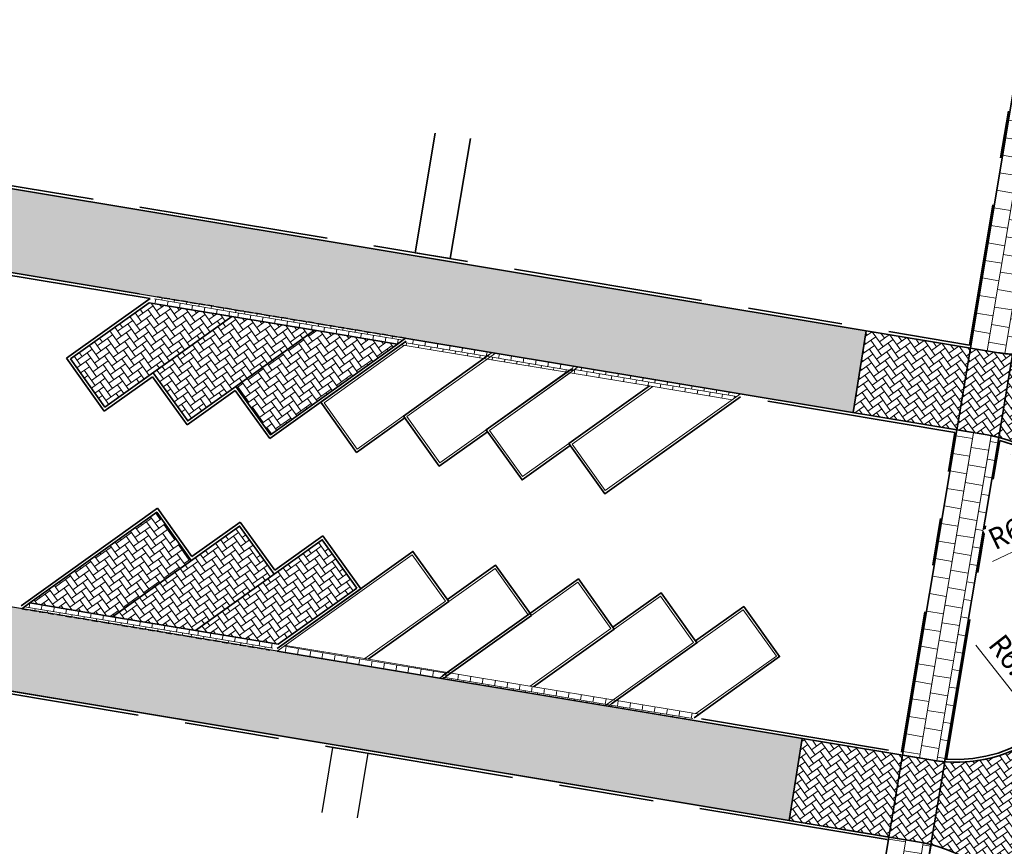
# Model space of a CAD drawing. Header units: metres. Extents: x 253823 to 255319, y 593130 to 593771.
# Tile 16 of 37: x 254134 to 254176, y 593271 to 593306. Entities that reach past the tile are written whole.
import ezdxf

# ---------------------------------------------------------------- set-up
doc = ezdxf.new("R2010")
doc.units = ezdxf.units.M
for name, pattern in [('DASHED2', [0.375, 0.25, -0.125]), ('VH-OPSLUITBAND_100X200', [16, 8, -2, 4, -2]), ('VH-OPSLUITBAND_60X200', [12, 6, -2, 2, -2]), ('XX-HIDDEN', [4, 2, -2])]:
    doc.linetypes.add(name, pattern=pattern)
doc.layers.add('00_parkeren_reserveren-V', color=7, linetype='Continuous', lineweight=13, true_color=0x84ac84)
for name, color, linetype, lineweight in [('00_voetpad-L', 40, 'Continuous', 25), ('N-WE-VH-KANTOPSLUITING_OPSLUITBAND_120X250-G', 20, 'VH-OPSLUITBAND_100X200', 35), ('N-WE-VH-KANTOPSLUITING_OPSLUITBAND_60X200-G', 150, 'VH-OPSLUITBAND_60X200', 35), ('N-WE-VH-KANTVERHARDING-G', 2, 'Continuous', 35), ('N-WE-VH-MATERIAALGRENS-G', 7, 'XX-HIDDEN', 18), ('N-WE-VH-VERHARDING_BETONSTRAATSTEEN-KLEUR NTB-A', 252, 'Continuous', 18), ('N-WE-VH-VERHARDING_BETONSTRAATSTEEN-MOLGOOT-KLEUR NTB-A', 252, 'Continuous', 18), ('N-WE-VH-VERHARDING_BETONSTRAATSTEEN-PVAK-KLEUR NTB-A', 252, 'Continuous', 18), ('N-WE-VH-VERHARDING_TEGEL-45MM DIK-A', 252, 'Continuous', 18), ('N-WE-VH-VERHARDING_TEGEL-G', 252, 'Continuous', 35), ('N-WE-VW-SCHEIDINGSLIJN_PARKEERVAK-G', 7, 'DASHED2', 35), ('N01-WE-GR-GRAS-G', 60, 'Continuous', 35), ('X-XX-AL-M', 7, 'Continuous', 18)]:
    doc.layers.add(name, color=color, linetype=linetype, lineweight=lineweight)
doc.layers.add('HULPLIJN ARCERING', color=6, linetype='Continuous', plot=False)
doc.styles.add('Roelofs', font='segoeui.ttf', dxfattribs={"height": 1.8})
doc.dimstyles.new('Roelofs Standaard', dxfattribs={"dimtxt": 1.8, "dimasz": 1, "dimexe": 2, "dimexo": 2, "dimgap": 0.7, "dimtad": 1, "dimlfac": -1, "dimzin": 0, "dimdsep": 46, "dimtxsty": 'Roelofs', "dimblk": 'Pijl', "dimcen": 0, "dimdle": 2, "dimclrd": 256, "dimclre": 253, "dimclrt": 256, "dimazin": 0, "dimtfac": 1, "dimtofl": 0, "dimtmove": 0, "dimatfit": 3, "dimldrblk": 'Pijl', "dimfxl": 1, "dimtolj": 1, "dimtzin": 0, "dimlwd": 18, "dimlwe": 18, "dimarcsym": 0})
pattern_1 = [(170.55022, (253985.46135, 593404.42377), (-0.80139105, -0.24677395), [0.75, -0.75]), (260.55022, (253985.46135, 593404.4238), (0.7398224, -0.1231373), [])]
pattern_2 = [(215.55, (0, 0), (-0.06095125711, -0.36619317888), [0.7875, -0.2625]), (125.55, (0.30524, -0.42714), (-0.06095125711, -0.36619317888), [0.7875, -0.2625])]
pattern_3 = [(260.54985, (253902.80472, 593288.8752), (0.21583786, -0.30203728), [0.2625, -0.2625]), (350.54985, (253902.80472, 593288.8752), (0.0430997, 0.25893757), [])]
pattern_4 = [(90, (2.4935, 0.076), (-0.2625, 0.2625), [0.2625, -0.2625]), (180, (2.4935, 0.076), (-3e-17, -0.2625), [])]
pattern_5 = [(35.5494, (254129.25092, 593278.8927), (0.060955, 0.3661926), [0.7875, -0.2625]), (305.5494, (254128.94568, 593279.31984), (0.060955, 0.3661926), [0.7875, -0.2625])]
pattern_6 = [(80.5494, (254129.25092, 593278.8927), (-0.2158356, 0.302039), [0.2625, -0.2625]), (170.5494, (254129.25092, 593278.8927), (-0.0431017, -0.258937), [])]
pattern_7 = [(215.5502, (254155.77336, 593295.2938), (-0.06095, -0.3661934), [0.7875, -0.2625]), (125.5502, (254156.0786, 593294.86666), (-0.06095, -0.3661934), [0.7875, -0.2625])]
pattern_8 = [(260.5502, (254155.77336, 593295.2938), (0.21584, -0.302036), [0.2625, -0.2625]), (350.5502, (254155.77336, 593295.2938), (0.043098, 0.258938), [])]

# ---------------------------------------------------------------- blocks, each defined once
blk = doc.blocks.new('_Parkeervak groen 45graden met overstek')
at = {"layer": 'N-WE-VH-VERHARDING_BETONSTRAATSTEEN-MOLGOOT-KLEUR NTB-A'}
h = blk.add_hatch(dxfattribs=at)
h.set_pattern_fill('AVH-BSS_KEIFORMAAT_HALFST-SO', color=256, scale=5, angle=90, pattern_type=2)
h.set_pattern_definition(pattern_4)
h.paths.add_polyline_path([(0.3, 0.3), (3.765, 0.3), (3.465, 0), (0, 0)])
h = blk.add_hatch(dxfattribs=at)
h.set_pattern_fill('AVH-BSS_KEIFORMAAT_HALFST-SO', color=256, scale=5, angle=90, pattern_type=2)
h.set_pattern_definition(pattern_4)
h.paths.add_polyline_path([(3.765, 0.3), (7.23, 0.3), (6.93, 0), (3.465, 0)])
at = {"layer": '00_parkeren_reserveren-V', "color": 87, "true_color": 0x488448}
for points in [[(0, 0), (4.95, 4.95), (6.647, 3.253)], [(6.788, 3.253), (8.486, 4.95), (10.183, 3.253)], [(6.647, 3.253), (3.694, 0.3)], [(10.183, 3.253), (6.93, 0)], [(0.3, 0.3), (3.765, 0.3)], [(3.765, 0.3), (7.23, 0.3)], [(0, 0), (3.465, 0)], [(3.465, 0), (6.93, 0)]]:
    blk.add_lwpolyline(points, dxfattribs=at)
at = {"layer": 'N01-WE-GR-GRAS-G', "color": 87, "true_color": 0x488448}
for points in [[(-0.021, 0.12), (4.95, 5.091), (6.788, 3.253)], [(6.718, 3.324), (8.486, 5.091), (10.183, 3.394), (10.253, 3.324)], [(6.718, 3.324), (6.788, 3.253), (3.836, 0.3)], [(10.253, 3.324), (10.324, 3.253), (7.191, 0.12)]]:
    blk.add_lwpolyline(points, dxfattribs=at)
blk = doc.blocks.new('Pijl')
h = blk.add_hatch(color=256)
h.paths.add_polyline_path([(0, 0), (-1.75, 0.352), (-1.75, 0)])
h.paths.add_polyline_path([(-1.75, 0), (-1.75, -0.352), (0, 0)])
for p, q in [((-1.902, 0), (0, 0)), ((0, 0), (-1.75, 0.352)), ((-1.75, 0.352), (-1.75, -0.352)), ((0, 0), (-1.75, -0.352))]:
    blk.add_line(p, q)
blk = doc.blocks.new('*D211')
at = {"layer": 'Defpoints', "color": 0, "transparency": 16777216}
for p in [(254179.549, 593285.384), (254174.134, 593282.801)]:
    blk.add_point(p, dxfattribs=at)
at = {"layer": 'X-XX-AL-M', "lineweight": 18, "transparency": 16777216}
blk.add_line((254175.347, 593283.38), (254179.098, 593285.169), dxfattribs=at)
at = {"layer": 'X-XX-AL-M', "lineweight": 18, "transparency": 16777216, "xscale": 0.5, "yscale": 0.5, "zscale": 0.5, "rotation": 25.49776482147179}
blk.add_blockref('Pijl', (254179.549, 593285.384), dxfattribs=at)
at = {"layer": 'X-XX-AL-M', "transparency": 16777216, "insert": (254176.646, 593284.903), "char_height": 0.9, "attachment_point": 5, "rotation": 25.4978, "style": 'Roelofs', "bg_fill": 3, "box_fill_scale": 1.1, "bg_fill_color": 256, "bg_fill_true_color": 13158600, "bg_fill_transparency": 0}
blk.add_mtext('\\A1;R6.00', dxfattribs=at)
blk = doc.blocks.new('*D212')
at = {"layer": 'Defpoints', "color": 0, "transparency": 16777216}
for p in [(254173.821, 593280.911), (254177.513, 593276.181)]:
    blk.add_point(p, dxfattribs=at)
at = {"layer": 'X-XX-AL-M', "lineweight": 18, "transparency": 16777216}
blk.add_line((254174.648, 593279.851), (254177.205, 593276.575), dxfattribs=at)
at = {"layer": 'X-XX-AL-M', "lineweight": 18, "transparency": 16777216, "xscale": 0.5, "yscale": 0.5, "zscale": 0.5, "rotation": 307.9716407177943}
blk.add_blockref('Pijl', (254177.513, 593276.181), dxfattribs=at)
at = {"layer": 'X-XX-AL-M', "transparency": 16777216, "insert": (254176.416, 593278.912), "char_height": 0.9, "attachment_point": 5, "rotation": 307.9716, "style": 'Roelofs', "bg_fill": 3, "box_fill_scale": 1.1, "bg_fill_color": 256, "bg_fill_true_color": 13158600, "bg_fill_transparency": 0}
blk.add_mtext('\\A1;R6.00', dxfattribs=at)

msp = doc.modelspace()

# ---------------------------------------------------------------- hatches: boundary and pattern name
at = {"layer": 'N-WE-VH-VERHARDING_BETONSTRAATSTEEN-KLEUR NTB-A'}
h = msp.add_hatch(dxfattribs=at)
h.set_pattern_fill('AVH-BSS_KEIFORMAAT_KEPER-SO', color=256, scale=5, angle=215.55, pattern_type=2)
h.set_pattern_definition(pattern_2)
h.paths.add_polyline_path([(254170.016, 593293.117), (254119.504, 593301.512), (254118.928, 593298.072), (254169.475, 593289.659)])
h = msp.add_hatch(dxfattribs=at)
h.set_pattern_fill('AVH-BSS_KEIFORMAAT_KEPER-SO', color=256, scale=5, angle=215.55, pattern_type=2)
h.set_pattern_definition(pattern_2)
edge = h.paths.add_edge_path()
edge.add_arc((254176.582, 593298.107), 6, 266.2925, 351.0694, ccw=False)
edge.add_line((254176.194, 593292.119), (254175.611, 593288.616))
edge.add_arc((254174.134, 593282.801), 5.999, -9.3934, 75.7539, ccw=False)
edge.add_line((254180.053, 593281.822), (254179.741, 593279.932))
edge.add_arc((254173.821, 593280.911), 6, 265.3318, 350.6114, ccw=False)
edge.add_line((254173.333, 593274.931), (254172.751, 593271.438))
edge.add_arc((254171.283, 593265.62), 6, -9.4731, 75.8299, ccw=False)
edge.add_line((254177.201, 593264.633), (254182.626, 593263.728))
edge.add_line((254182.626, 593263.728), (254187.945, 593296.321))
edge.add_line((254187.945, 593296.321), (254182.509, 593297.175))
h = msp.add_hatch(dxfattribs=at)
h.set_pattern_fill('AVH-BSS_KEIFORMAAT_KEPER-SO', color=256, scale=5, angle=215.55, pattern_type=2)
h.set_pattern_definition(pattern_2)
h.paths.add_polyline_path([(254174.413, 593292.385), (254170.016, 593293.117), (254169.475, 593289.659), (254173.838, 593288.933)])
h = msp.add_hatch(dxfattribs=at)
h.set_pattern_fill('AVH-BSS_KEIFORMAAT_KEPER-SO', color=256, scale=5, angle=215.55, pattern_type=2)
h.set_pattern_definition(pattern_2)
edge = h.paths.add_edge_path()
edge.add_arc((254176.582, 593298.107), 6, 260.5525, 266.2925, ccw=False)
edge.add_line((254175.597, 593292.188), (254174.413, 593292.385))
edge.add_line((254174.413, 593292.385), (254173.838, 593288.933))
edge.add_line((254173.838, 593288.933), (254175.119, 593288.719))
edge.add_arc((254174.07, 593282.497), 6.31, 75.8671, 80.4321, ccw=False)
edge.add_line((254175.611, 593288.616), (254176.194, 593292.119))
h = msp.add_hatch(dxfattribs=at)
h.set_pattern_fill('AVH-BSS_KEIFORMAAT_KEPER-SO', color=256, scale=5, angle=215.55, pattern_type=2)
h.set_pattern_definition(pattern_2)
h.paths.add_polyline_path([(254116.628, 593284.348), (254116.049, 593280.897), (254166.78, 593272.452), (254167.322, 593275.91)])
h = msp.add_hatch(dxfattribs=at)
h.set_pattern_fill('AVH-BSS_KEIFORMAAT_KEPER-SO', color=256, scale=5, angle=215.55, pattern_type=2)
h.set_pattern_definition(pattern_2)
h.paths.add_polyline_path([(254171.554, 593275.206), (254167.322, 593275.91), (254166.78, 593272.452), (254170.979, 593271.753)])
h = msp.add_hatch(dxfattribs=at)
h.set_pattern_fill('AVH-BSS_KEIFORMAAT_KEPER-SO', color=256, scale=5, angle=215.55, pattern_type=2)
h.set_pattern_definition(pattern_2)
edge = h.paths.add_edge_path()
edge.add_arc((254173.821, 593280.911), 6, 260.5498, 265.3318, ccw=False)
edge.add_line((254172.836, 593274.993), (254171.554, 593275.206))
edge.add_line((254171.554, 593275.206), (254170.979, 593271.753))
edge.add_line((254170.979, 593271.753), (254172.291, 593271.535))
edge.add_arc((254171.283, 593265.62), 6, 75.8299, 80.3259, ccw=False)
edge.add_line((254172.751, 593271.438), (254173.333, 593274.931))
at = {"layer": 'N-WE-VH-VERHARDING_BETONSTRAATSTEEN-MOLGOOT-KLEUR NTB-A'}
h = msp.add_hatch(dxfattribs=at)
h.set_pattern_fill('AVH-BSS_KEIFORMAAT_HALFST-SO', color=256, scale=5, angle=260.5502, pattern_type=2)
h.set_pattern_definition([(260.5502, (254152.2858, 593295.87427), (0.21584, -0.302036), [0.2625, -0.2625]), (350.5502, (254152.2858, 593295.87427), (0.043098, 0.258938), [])])
h.paths.add_polyline_path([(254143.281, 593293.714), (254139.794, 593294.295), (254140.139, 593294.542), (254143.627, 593293.961)])
h = msp.add_hatch(dxfattribs=at)
h.set_pattern_fill('AVH-BSS_KEIFORMAAT_HALFST-SO', color=256, scale=5, angle=260.5502, pattern_type=2)
h.set_pattern_definition(pattern_8)
h.paths.add_polyline_path([(254146.769, 593293.134), (254143.281, 593293.714), (254143.627, 593293.961), (254147.114, 593293.381)])
h = msp.add_hatch(dxfattribs=at)
h.set_pattern_fill('AVH-BSS_KEIFORMAAT_HALFST-SO', color=256, scale=5, angle=260.5502, pattern_type=2)
h.set_pattern_definition(pattern_8)
h.paths.add_polyline_path([(254150.257, 593292.553), (254146.769, 593293.134), (254147.114, 593293.381), (254150.602, 593292.8)])
h = msp.add_hatch(dxfattribs=at)
h.set_pattern_fill('AVH-BSS_KEIFORMAAT_HALFST-SO', color=256, scale=5, angle=260.5499, pattern_type=2)
h.set_pattern_definition(pattern_3)
h.paths.add_polyline_path([(254154.051, 593291.922), (254150.424, 593292.525), (254150.769, 593292.772), (254154.396, 593292.168)])
h = msp.add_hatch(dxfattribs=at)
h.set_pattern_fill('AVH-BSS_KEIFORMAAT_HALFST-SO', color=256, scale=5, angle=260.5499, pattern_type=2)
h.set_pattern_definition(pattern_3)
h.paths.add_polyline_path([(254157.538, 593291.341), (254154.051, 593291.922), (254154.396, 593292.169), (254157.884, 593291.588)])
h = msp.add_hatch(dxfattribs=at)
h.set_pattern_fill('AVH-BSS_KEIFORMAAT_HALFST-SO', color=256, scale=5, angle=80.5494, pattern_type=2)
h.set_pattern_definition(pattern_6)
h.paths.add_polyline_path([(254134.768, 593281.633), (254138.255, 593281.052), (254137.91, 593280.806), (254134.423, 593281.386)])
h = msp.add_hatch(dxfattribs=at)
h.set_pattern_fill('AVH-BSS_KEIFORMAAT_HALFST-SO', color=256, scale=5, angle=80.5494, pattern_type=2)
h.set_pattern_definition(pattern_6)
h.paths.add_polyline_path([(254138.255, 593281.052), (254141.743, 593280.472), (254141.398, 593280.225), (254137.91, 593280.806)])
h = msp.add_hatch(dxfattribs=at)
h.set_pattern_fill('AVH-BSS_KEIFORMAAT_HALFST-SO', color=256, scale=5, angle=80.5494, pattern_type=2)
h.set_pattern_definition([(80.5494, (254132.73847, 593278.31217), (-0.2158356, 0.302039), [0.2625, -0.2625]), (170.5494, (254132.73847, 593278.31217), (-0.0431017, -0.258937), [])])
h.paths.add_polyline_path([(254141.743, 593280.472), (254145.23, 593279.891), (254144.885, 593279.645), (254141.398, 593280.225)])
h = msp.add_hatch(dxfattribs=at)
h.set_pattern_fill('AVH-BSS_KEIFORMAAT_HALFST-SO', color=256, scale=5, angle=260.5499, pattern_type=2)
h.set_pattern_definition(pattern_3)
h.paths.add_polyline_path([(254152.373, 593278.702), (254155.931, 593278.11), (254155.585, 593277.863), (254152.029, 593278.456)])
h = msp.add_hatch(dxfattribs=at)
h.set_pattern_fill('AVH-BSS_KEIFORMAAT_HALFST-SO', color=256, scale=5, angle=260.5499, pattern_type=2)
h.set_pattern_definition(pattern_3)
h.paths.add_polyline_path([(254155.931, 593278.11), (254159.348, 593277.541), (254159.003, 593277.294), (254155.585, 593277.863)])
h = msp.add_hatch(dxfattribs=at)
h.set_pattern_fill('AVH-BSS_KEIFORMAAT_HALFST-SO', color=256, scale=5, angle=260.5499, pattern_type=2)
h.set_pattern_definition(pattern_3)
h.paths.add_polyline_path([(254159.348, 593277.541), (254162.975, 593276.937), (254162.63, 593276.691), (254159.004, 593277.295)])
at = {"layer": 'N-WE-VH-VERHARDING_BETONSTRAATSTEEN-PVAK-KLEUR NTB-A'}
h = msp.add_hatch(dxfattribs=at)
h.set_pattern_fill('AVH-BSS_KEIFORMAAT_ELLEBOOG-SO', color=256, scale=5, angle=215.5502, pattern_type=2)
h.set_pattern_definition([(215.5502, (254152.2858, 593295.87427), (-0.06095, -0.3661934), [0.7875, -0.2625]), (125.5502, (254152.59105, 593295.44713), (-0.06095, -0.3661934), [0.7875, -0.2625])])
h.paths.add_polyline_path([(254143.281, 593293.714), (254137.931, 593289.891), (254136.478, 593291.925), (254139.794, 593294.295)])
h = msp.add_hatch(dxfattribs=at)
h.set_pattern_fill('AVH-BSS_KEIFORMAAT_ELLEBOOG-SO', color=256, scale=5, angle=215.5502, pattern_type=2)
h.set_pattern_definition(pattern_7)
h.paths.add_polyline_path([(254146.769, 593293.134), (254141.419, 593289.31), (254139.965, 593291.344), (254143.281, 593293.714)])
h = msp.add_hatch(dxfattribs=at)
h.set_pattern_fill('AVH-BSS_KEIFORMAAT_ELLEBOOG-SO', color=256, scale=5, angle=215.5502, pattern_type=2)
h.set_pattern_definition(pattern_7)
h.paths.add_polyline_path([(254150.257, 593292.553), (254144.906, 593288.73), (254143.453, 593290.764), (254146.769, 593293.134)])
h = msp.add_hatch(dxfattribs=at)
h.set_pattern_fill('AVH-BSS_KEIFORMAAT_ELLEBOOG-SO', color=256, scale=5, angle=35.5494, pattern_type=2)
h.set_pattern_definition(pattern_5)
h.paths.add_polyline_path([(254134.768, 593281.633), (254140.118, 593285.456), (254141.572, 593283.422), (254138.255, 593281.052)])
h = msp.add_hatch(dxfattribs=at)
h.set_pattern_fill('AVH-BSS_KEIFORMAAT_ELLEBOOG-SO', color=256, scale=5, angle=35.5494, pattern_type=2)
h.set_pattern_definition(pattern_5)
h.paths.add_polyline_path([(254138.255, 593281.052), (254143.606, 593284.876), (254145.059, 593282.842), (254141.743, 593280.472)])
h = msp.add_hatch(dxfattribs=at)
h.set_pattern_fill('AVH-BSS_KEIFORMAAT_ELLEBOOG-SO', color=256, scale=5, angle=35.5494, pattern_type=2)
h.set_pattern_definition([(35.5494, (254132.73847, 593278.31217), (0.060955, 0.3661926), [0.7875, -0.2625]), (305.5494, (254132.43323, 593278.7393), (0.060955, 0.3661926), [0.7875, -0.2625])])
h.paths.add_polyline_path([(254141.743, 593280.472), (254147.093, 593284.295), (254148.547, 593282.261), (254145.23, 593279.891)])
at = {"layer": 'N-WE-VH-VERHARDING_TEGEL-45MM DIK-A'}
h = msp.add_hatch(dxfattribs=at)
h.set_pattern_fill('AVH-TEGEL_300X300_HALFST-SO', color=149, scale=5, angle=170.5502, pattern_type=2)
h.set_pattern_definition(pattern_1)
edge = h.paths.add_edge_path()
edge.add_line((254178.147, 593303.856), (254176.37, 593304.141))
edge.add_line((254176.37, 593304.141), (254174.413, 593292.385))
edge.add_line((254174.413, 593292.385), (254175.597, 593292.188))
edge.add_arc((254176.582, 593298.107), 6, 260.5525, 266.2925)
edge.add_line((254176.194, 593292.119), (254178.147, 593303.856))
h = msp.add_hatch(dxfattribs=at)
h.set_pattern_fill('AVH-TEGEL_300X300_HALFST-SO', color=149, scale=5, angle=170.5502, pattern_type=2)
h.set_pattern_definition(pattern_1)
edge = h.paths.add_edge_path()
edge.add_line((254175.611, 593288.616), (254175.611, 593288.616))
edge.add_line((254175.611, 593288.616), (254173.838, 593288.933))
edge.add_line((254173.838, 593288.933), (254171.554, 593275.206))
edge.add_line((254171.554, 593275.206), (254173.329, 593274.91))
edge.add_line((254173.329, 593274.91), (254175.603, 593288.573))
h = msp.add_hatch(dxfattribs=at)
h.set_pattern_fill('AVH-TEGEL_300X300_HALFST-SO', color=149, scale=5, angle=170.5502, pattern_type=2)
h.set_pattern_definition(pattern_1)
edge = h.paths.add_edge_path()
edge.add_arc((254174.07, 593282.497), 6.31, 75.867, 80.4322)
edge.add_line((254175.119, 593288.719), (254173.838, 593288.933))
edge.add_line((254173.838, 593288.933), (254171.554, 593275.206))
edge.add_line((254171.554, 593275.206), (254172.836, 593274.993))
edge.add_arc((254173.821, 593280.911), 6, 260.5498, 265.3318)
edge.add_line((254173.333, 593274.931), (254175.611, 593288.616))
h = msp.add_hatch(dxfattribs=at)
h.set_pattern_fill('AVH-TEGEL_300X300_HALFST-SO', color=149, scale=5, angle=170.5502, pattern_type=2)
h.set_pattern_definition(pattern_1)
edge = h.paths.add_edge_path()
edge.add_arc((254171.283, 593265.62), 6, 75.8299, 80.5498)
edge.add_line((254172.268, 593271.539), (254170.979, 593271.753))
edge.add_line((254170.979, 593271.753), (254169.376, 593262.123))
edge.add_line((254169.376, 593262.123), (254171.152, 593261.83))
edge.add_line((254171.152, 593261.83), (254172.751, 593271.438))

# ---------------------------------------------------------------- linework, layer by layer
at = {"layer": '00_parkeren_reserveren-V', "color": 87, "true_color": 0x488448}
for points in [[(254147.166, 593290.074), (254150.563, 593292.502)], [(254154.051, 593291.922), (254150.424, 593292.525)], [(254154.396, 593292.169), (254150.769, 593292.772)], [(254154.257, 593292.192), (254148.561, 593288.121), (254147.166, 593290.074)], [(254150.653, 593289.494), (254154.396, 593292.169)], [(254157.814, 593291.6), (254154.396, 593292.169)], [(254157.469, 593291.353), (254154.051, 593291.922)], [(254154.141, 593288.913), (254157.538, 593291.341)], [(254154.001, 593288.937), (254152.049, 593287.541), (254150.653, 593289.494)], [(254152.168, 593278.432), (254157.863, 593282.502), (254159.259, 593280.55)], [(254159.398, 593280.526), (254161.351, 593281.922), (254162.746, 593279.969)], [(254159.143, 593277.271), (254164.838, 593281.341), (254166.234, 593279.389)], [(254159.259, 593280.55), (254155.861, 593278.122)], [(254162.746, 593279.969), (254159.003, 593277.294)], [(254166.234, 593279.389), (254162.836, 593276.961)], [(254152.029, 593278.456), (254155.585, 593277.863)], [(254152.373, 593278.702), (254155.931, 593278.11)], [(254155.931, 593278.11), (254159.348, 593277.541)], [(254155.585, 593277.863), (254159.003, 593277.294)], [(254159.348, 593277.541), (254162.975, 593276.937)], [(254159.003, 593277.294), (254162.63, 593276.691)]]:
    msp.add_lwpolyline(points, dxfattribs=at)
at = {"layer": '00_voetpad-L', "color": 1}
msp.add_lwpolyline([(254147.083, 593272.795), (254147.539, 593275.533), (254149.018, 593275.287), (254148.565, 593272.563)], dxfattribs=at)
at = {"layer": 'HULPLIJN ARCERING', "flags": 128}
msp.add_lwpolyline([(254178.147, 593303.856), (254176.37, 593304.141), (254174.413, 593292.385), (254175.597, 593292.188, 0.025051), (254176.194, 593292.119)], format="xyb", close=True, dxfattribs=at)
for points in [[(254170.016, 593293.117), (254119.504, 593301.512), (254118.928, 593298.072), (254169.475, 593289.659)], [(254174.413, 593292.385), (254170.016, 593293.117), (254169.475, 593289.659), (254173.838, 593288.933)], [(254116.628, 593284.348), (254116.049, 593280.897), (254166.78, 593272.452), (254167.322, 593275.91)], [(254171.554, 593275.206), (254167.322, 593275.91), (254166.78, 593272.452), (254170.979, 593271.753)]]:
    msp.add_lwpolyline(points, close=True, dxfattribs=at)
at = {"layer": 'HULPLIJN ARCERING'}
for points in [[(254182.509, 593297.175, -0.387759), (254176.194, 593292.119), (254175.611, 593288.616, -0.389619), (254180.053, 593281.822), (254179.741, 593279.932, -0.390284), (254173.333, 593274.931), (254172.751, 593271.438, -0.390401), (254177.201, 593264.633), (254182.626, 593263.728), (254187.945, 593296.321)], [(254176.194, 593292.119, -0.025051), (254175.597, 593292.188), (254174.413, 593292.385), (254173.838, 593288.933), (254175.119, 593288.719, -0.019921), (254175.611, 593288.616)], [(254175.611, 593288.616, 0.019922), (254175.119, 593288.719), (254173.838, 593288.933), (254171.554, 593275.206), (254172.836, 593274.993, 0.020869), (254173.333, 593274.931), (254175.611, 593288.616)], [(254173.333, 593274.931, -0.020869), (254172.836, 593274.993), (254171.554, 593275.206), (254170.979, 593271.753), (254172.291, 593271.535, -0.01962), (254172.751, 593271.438)], [(254172.751, 593271.438, 0.020597), (254172.268, 593271.539), (254170.979, 593271.753), (254169.376, 593262.123), (254171.152, 593261.83)]]:
    msp.add_lwpolyline(points, format="xyb", close=True, dxfattribs=at)
at = {"layer": 'N-WE-VH-KANTOPSLUITING_OPSLUITBAND_120X250-G', "flags": 128}
for points in [[(254092.059, 593306.214), (254174.374, 593292.513)], [(254139.833, 593294.471), (254118.894, 593297.956)], [(254173.76, 593288.824), (254164.749, 593290.324)], [(254170.9, 593271.645), (254088.767, 593285.316)], [(254163.075, 593276.739), (254171.514, 593275.334)]]:
    msp.add_lwpolyline(points, dxfattribs=at)
at = {"layer": 'N-WE-VH-KANTOPSLUITING_OPSLUITBAND_120X250-G'}
for points in [[(254139.833, 593294.471), (254136.31, 593291.953), (254136.449, 593291.758)], [(254150.631, 593292.674), (254144.878, 593288.563), (254143.425, 593290.597)], [(254139.937, 593291.177), (254137.903, 593289.724), (254136.45, 593291.758)], [(254143.425, 593290.597), (254141.391, 593289.143), (254139.937, 593291.177)], [(254134.393, 593281.513), (254140.146, 593285.624), (254141.6, 593283.59)], [(254141.6, 593283.59), (254143.634, 593285.043), (254145.087, 593283.009)], [(254145.087, 593283.009), (254147.121, 593284.463), (254148.575, 593282.429)], [(254145.191, 593279.715), (254148.715, 593282.233), (254148.575, 593282.429)]]:
    msp.add_lwpolyline(points, dxfattribs=at)
at = {"layer": 'N-WE-VH-KANTOPSLUITING_OPSLUITBAND_120X250-G', "flags": 128}
msp.add_lwpolyline([(254175.649, 593288.482, -0.386131), (254179.935, 593281.842), (254179.622, 593279.952, -0.387395), (254173.401, 593275.046)], format="xyb", dxfattribs=at)
at = {"layer": 'N-WE-VH-KANTOPSLUITING_OPSLUITBAND_60X200-G', "flags": 128}
for points in [[(254174.374, 593292.513), (254188.836, 593379.403), (254097.555, 593392.214)], [(254171.514, 593275.334), (254173.76, 593288.824)], [(254173.408, 593275.019), (254175.649, 593288.482)], [(254163.016, 593224.273), (254165.057, 593236.539), (254169.104, 593260.856), (254170.9, 593271.645)]]:
    msp.add_lwpolyline(points, dxfattribs=at)
at = {"layer": 'N-WE-VH-KANTVERHARDING-G'}
for points in [[(254174.413, 593292.385), (254188.905, 593379.454), (254097.446, 593392.29)], [(254101.288, 593301.008), (254139.379, 593294.668)], [(254139.793, 593294.295), (254136.477, 593291.925)], [(254143.281, 593293.714), (254139.794, 593294.295)], [(254136.478, 593291.925), (254137.931, 593289.891), (254143.281, 593293.714)], [(254146.769, 593293.134), (254143.281, 593293.714)], [(254139.965, 593291.344), (254141.419, 593289.31), (254146.769, 593293.134)], [(254150.257, 593292.553), (254146.769, 593293.134)], [(254143.453, 593290.764), (254144.906, 593288.73), (254150.257, 593292.553), (254150.602, 593292.8)], [(254171.554, 593275.206), (254173.838, 593288.933)], [(254173.329, 593274.91), (254175.611, 593288.616)], [(254141.572, 593283.422), (254140.118, 593285.456), (254134.768, 593281.633), (254134.423, 593281.386)], [(254145.059, 593282.842), (254143.606, 593284.876), (254138.255, 593281.052)], [(254148.547, 593282.261), (254147.093, 593284.295), (254141.743, 593280.472)], [(254145.231, 593279.891), (254148.547, 593282.261)], [(254134.768, 593281.633), (254138.255, 593281.052)], [(254138.255, 593281.052), (254141.743, 593280.472)], [(254141.743, 593280.472), (254145.23, 593279.891)], [(254163.075, 593224.263), (254165.116, 593236.529), (254169.164, 593260.846), (254170.979, 593271.753)], [(254164.854, 593223.99), (254166.892, 593236.234), (254170.939, 593260.55), (254172.755, 593271.458)]]:
    msp.add_lwpolyline(points, dxfattribs=at)
for points in [[(254092.041, 593306.095), (254175.597, 593292.188, 0.027576), (254176.254, 593292.116)], [(254150.657, 593292.791), (254175.119, 593288.719, -0.413901), (254180.053, 593281.822), (254179.741, 593279.932)], [(254172.81, 593271.423, 0.023108), (254172.268, 593271.539), (254088.786, 593285.435)], [(254173.393, 593274.926, -0.02338), (254172.836, 593274.993), (254145.193, 593279.594)], [(254179.741, 593279.932, -0.387395), (254173.393, 593274.926, -0.387395)], [(254177.201, 593264.633, 0.387512), (254172.81, 593271.423, 0.387512)]]:
    msp.add_lwpolyline(points, format="xyb", dxfattribs=at)
at = {"layer": 'N-WE-VH-MATERIAALGRENS-G'}
for points in [[(254173.838, 593288.933), (254174.413, 593292.385)], [(254170.979, 593271.753), (254171.554, 593275.206)]]:
    msp.add_lwpolyline(points, dxfattribs=at)
at = {"layer": 'N-WE-VH-VERHARDING_TEGEL-G', "color": 1}
msp.add_lwpolyline([(254153.335, 593301.229), (254152.49, 593296.156), (254151.01, 593296.402), (254151.85, 593301.445)], dxfattribs=at)
at = {"layer": 'N-WE-VW-SCHEIDINGSLIJN_PARKEERVAK-G'}
for points in [[(254143.627, 593293.961), (254140.139, 593294.542)], [(254147.114, 593293.381), (254143.627, 593293.961)], [(254150.602, 593292.8), (254147.114, 593293.381)], [(254134.423, 593281.386), (254137.91, 593280.806)], [(254137.91, 593280.806), (254141.398, 593280.225)], [(254141.398, 593280.225), (254144.885, 593279.645)]]:
    msp.add_lwpolyline(points, dxfattribs=at)
at = {"layer": 'N01-WE-GR-GRAS-G', "color": 87, "true_color": 0x488448}
for points in [[(254147.084, 593290.016), (254147.026, 593290.097), (254150.631, 593292.674)], [(254150.572, 593289.436), (254150.514, 593289.517), (254154.118, 593292.093)], [(254154.059, 593288.855), (254154.001, 593288.937), (254157.399, 593291.365)], [(254150.572, 593289.436), (254148.538, 593287.982), (254147.026, 593290.097)], [(254154.059, 593288.855), (254152.025, 593287.402), (254150.63, 593289.354), (254150.572, 593289.436)], [(254152.166, 593278.554), (254157.887, 593282.642), (254159.398, 593280.526)], [(254159.34, 593280.608), (254161.374, 593282.061), (254162.769, 593280.108), (254162.828, 593280.027)], [(254162.827, 593280.027), (254164.862, 593281.481), (254166.373, 593279.365)], [(254159.34, 593280.608), (254159.398, 593280.526), (254156, 593278.098)], [(254162.828, 593280.027), (254162.886, 593279.946), (254159.281, 593277.37)], [(254166.315, 593279.447), (254166.373, 593279.365), (254162.768, 593276.789)]]:
    msp.add_lwpolyline(points, dxfattribs=at)

# ---------------------------------------------------------------- block references
for p, rotation in [((254164.719, 593290.45), 170.5502207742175), ((254145.193, 593279.594), 350.547952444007)]:
    msp.add_blockref('_Parkeervak groen 45graden met overstek', p, dxfattribs=dict(rotation=rotation))

# ---------------------------------------------------------------- next in the draw order: dimensions: what is measured, and where the dimension line sits
at = {"layer": 'X-XX-AL-M'}
for center, mpoint, picture, middle in [((254174.134, 593282.801), (254179.549, 593285.384), '*D211', (254176.997, 593284.167)), ((254173.821, 593280.911), (254177.513, 593276.181), '*D212', (254175.773, 593278.41))]:
    dim = msp.add_radius_dim(center=center, mpoint=mpoint, dimstyle='Roelofs Standaard', override={"dimtfill": 1}, dxfattribs=at)
    dim.commit()
    dim.dimension.update_dxf_attribs({"geometry": picture, "text_midpoint": middle, "dimtype": 164})

# ---------------------------------------------------------------- next in the draw order: hatches: boundary and pattern name
at = {"layer": 'N-WE-VH-VERHARDING_TEGEL-45MM DIK-A'}
h = msp.add_hatch(dxfattribs=at)
h.set_pattern_fill('AVH-TEGEL_300X300_HALFST-SO', color=256, scale=5, angle=226.76, pattern_type=2)
h.set_pattern_definition([(226.76, (254809.81963, 593427.3387), (-0.24060794, -0.80326386), [0.75, -0.75]), (316.76, (254809.8196, 593427.3387), (0.5137919, 0.5463679), [])])
edge = h.paths.add_edge_path()
edge.add_arc((254170.719, 593437.003), 3, 205.7311, 246.6597, ccw=False)
edge.add_arc((254141.043, 593422.731), 29.929, 25.6787, 68.0232)
edge.add_line((254152.244, 593450.486), (254141.892, 593454.674))
edge.add_arc((254151.893, 593480.097), 27.319, 236.1835, 248.5242, ccw=False)
edge.add_arc((254503.355, 594021.324), 672.647, 236.505734, 236.967932, ccw=False)
edge.add_line((254132.152, 593460.376), (254131.875, 593458.405))
edge.add_line((254131.875, 593458.405), (254135.702, 593455.894))
edge.add_arc((254153.144, 593482.484), 31.8, 236.7368, 247.9708)
edge.add_arc((652243.257, 1577333.218), 1061369.637, 247.970537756, 247.971140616)
edge.add_arc((254141.016, 593422.701), 28.168, 22.1749, 67.9983, ccw=False)
edge.add_line((254167.101, 593433.332), (254168.907, 593432.557))
edge.add_arc((254187.379, 593475.612), 46.85, 246.7794, 253.7744)
edge.add_line((254174.288, 593430.628), (254174.76, 593433.997))
edge.add_line((254174.76, 593433.997), (254172.974, 593434.223))
edge.add_line((254172.974, 593434.223), (254172.801, 593432.986))
edge.add_arc((254187.379, 593475.612), 45.05, 246.6597, 251.1192, ccw=False)

doc.saveas('drawing.dxf')
